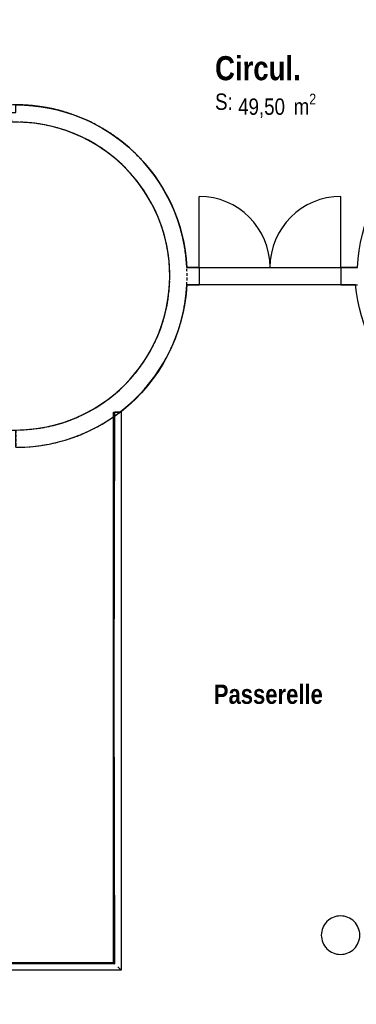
# Model space of a CAD drawing. Extents: x -24342 to 73038, y -9656 to 30949.
# Tile 129 of 170: x 6157 to 6508, y 8003 to 9027. Entities that reach past the tile are written whole.
import ezdxf
from ezdxf.enums import TextEntityAlignment as Align

# ---------------------------------------------------------------- set-up
doc = ezdxf.new("R2010")
doc.units = 0
doc.linetypes.add('21.0032_xref_r+1_02_pro$0$Tirets', pattern=[458.610928, 282.222247, -176.388681])
doc.linetypes.add('ACAD_ISO12W100', pattern=[21, 12, -3, 0, -3, 0, -3])
for name, color, linetype in [('0_XREF', 250, 'Continuous'), ('21.0032_xref_r+1_02_pro$0$06-02 Texte 200ème 100ème.Texte', 251, 'Continuous'), ('21.0032_xref_r+1_02_pro$0$A-AREA-____-OTLN.Modèle IFC', 251, 'Continuous'), ('21.0032_xref_r+1_02_pro$0$A-FLOR-HRAL-OTLN.Modèle IFC', 251, 'Continuous'), ('21.0032_xref_r+1_02_pro$0$A-WALL-____-OTLN.Modèle IFC', 251, 'Continuous'), ('21.0032_xref_r+1_02_pro$0$Marques de Zone ARCHICAD', 251, 'Continuous'), ('21.0032_xref_r+1_02_pro$0$Portes ARCHICAD', 251, 'Continuous'), ('21.0032_xref_r+1_02_pro$0$S-COLS-____-OTLN.Modèle IFC', 251, 'Continuous')]:
    doc.layers.add(name, color=color, linetype=linetype)
doc.styles.add('21.0032_xref_r+1_02_pro$0$STYLE_GENERE_1', font='ARIALNB.TTF')
doc.styles.add('21.0032_xref_r+1_02_pro$0$STYLE_GENERE_2', font='ARIALN.TTF')

# ---------------------------------------------------------------- blocks, each defined once
blk = doc.blocks.new('21.0032_xref_r+1_02_pro$0$Circul._COU_36_1', base_point=(64115, -10386))
at = {"layer": '21.0032_xref_r+1_02_pro$0$Marques de Zone ARCHICAD', "ltscale": 0.1, "insert": (63846, -10504), "char_height": 170, "attachment_point": 1, "style": '21.0032_xref_r+1_02_pro$0$STYLE_GENERE_2'}
blk.add_mtext('\\A1;\\pt0,100;49,50{\\H0.66x;\\S^  ;} m{\\H0.66x;\\S2^  ;}', dxfattribs=at)
at = {"layer": '21.0032_xref_r+1_02_pro$0$Marques de Zone ARCHICAD', "ltscale": 0.1}
for tag, height, style, p in [('ROOM_NAME', 250, '21.0032_xref_r+1_02_pro$0$STYLE_GENERE_1', (63606, -10114)), ('DUMMY_849', 250, '21.0032_xref_r+1_02_pro$0$STYLE_GENERE_1', (64504, -10040)), ('calculatedAreaCode', 170, '21.0032_xref_r+1_02_pro$0$STYLE_GENERE_2', (63606, -10502))]:
    blk.add_attdef(tag, text='', height=height, dxfattribs=dict(at, style=style)).set_placement(p, align=Align.TOP_LEFT)
blk = doc.blocks.new('21.0032_xref_r+1_02_pro$0$Porte (Mur) 134[57]_1')
at = {"layer": '21.0032_xref_r+1_02_pro$0$Portes ARCHICAD', "linetype": 'Continuous', "ltscale": 0.1}
for p, q in [((63440, -12310), (63440, -11573)), ((64915, -12310), (64915, -11573))]:
    blk.add_line(p, q, dxfattribs=at)
for centre, start, end in [((63440, -12310), 0, 90), ((64915, -12310), 90, 180)]:
    blk.add_arc(centre, 738, start, end, dxfattribs=at)
blk = doc.blocks.new('21.0032_xref_r+1_02_pro$0$Mur_121_1', base_point=(65175, -12400))
at = {"layer": '21.0032_xref_r+1_02_pro$0$A-WALL-____-OTLN.Modèle IFC', "linetype": 'Continuous', "ltscale": 0.1}
for p, q in [((63440, -12310), (63440, -12490)), ((64915, -12310), (64915, -12490))]:
    blk.add_line(p, q, dxfattribs=at)
at = {"layer": '21.0032_xref_r+1_02_pro$0$A-WALL-____-OTLN.Modèle IFC', "linetype": 'Continuous', "ltscale": 0.1, "flags": 128}
for points in [[(63440, -12310), (63313, -12310)], [(65087, -12310), (64915, -12310)], [(63313, -12490), (63440, -12490)], [(64915, -12490), (65087, -12490)]]:
    blk.add_lwpolyline(points, dxfattribs=at)
at = {"layer": '21.0032_xref_r+1_02_pro$0$Portes ARCHICAD', "linetype": 'Continuous', "ltscale": 0.1}
blk.add_blockref('21.0032_xref_r+1_02_pro$0$Porte (Mur) 134[57]_1', (0, 0), dxfattribs=at)
blk = doc.blocks.new('21.0032_xref_r+1_02_pro$0$Mur_133_1', base_point=(61534.99818, -14090))
at = {"layer": '21.0032_xref_r+1_02_pro$0$A-WALL-____-OTLN.Modèle IFC', "linetype": 'Continuous', "ltscale": 0.1, "flags": 128}
blk.add_lwpolyline([(61534.99818, -14180), (61534.99818, -14000)], dxfattribs=at)
at = {"layer": '21.0032_xref_r+1_02_pro$0$A-WALL-____-OTLN.Modèle IFC', "linetype": 'Continuous', "ltscale": 0.1}
for radius, start, end in [(1780, 2.895156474, 107.253293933), (1600, 270, 90.623867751), (1780, 270, 357.098729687)]:
    blk.add_arc((61534.99818, -12400), radius, start, end, dxfattribs=at)
blk = doc.blocks.new('21.0032_xref_r+1_02_pro$0$Mur_176_1', base_point=(61535, -14090))
at = {"layer": '21.0032_xref_r+1_02_pro$0$A-WALL-____-OTLN.Modèle IFC', "linetype": 'Continuous', "ltscale": 0.1, "flags": 128}
blk.add_lwpolyline([(61435, -10803), (61435, -10623)], dxfattribs=at)
at = {"layer": '21.0032_xref_r+1_02_pro$0$A-WALL-____-OTLN.Modèle IFC', "linetype": '21.0032_xref_r+1_02_pro$0$Tirets', "ltscale": 0.1, "flags": 128}
for points in [[(61482, -10621), (61488, -10801)], [(61535, -14000), (61535, -14180)]]:
    blk.add_lwpolyline(points, dxfattribs=at)
at = {"layer": '21.0032_xref_r+1_02_pro$0$A-WALL-____-OTLN.Modèle IFC', "linetype": '21.0032_xref_r+1_02_pro$0$Tirets', "ltscale": 0.1}
for radius in [1780, 1600]:
    blk.add_arc((61535, -12400), radius, 270, 91.6933, dxfattribs=at)
blk = doc.blocks.new('21.0032_xref_r+1_02_pro$0$Poteau_21_1', base_point=(64911, -19251))
at = {"layer": '21.0032_xref_r+1_02_pro$0$S-COLS-____-OTLN.Modèle IFC', "linetype": 'Continuous', "ltscale": 0.1, "flags": 128}
blk.add_lwpolyline([(64711, -19251, 0.414214), (64911, -19451, 0.414214), (65111, -19251, 0.414214), (64911, -19051, 0.414214)], format="xyb", close=True, dxfattribs=at)
blk = doc.blocks.new('21.0032_xref_r+1_02_pro$0$Barrière 33[712]_1', base_point=(50694, -19616))
at = {"layer": '21.0032_xref_r+1_02_pro$0$A-FLOR-HRAL-OTLN.Modèle IFC', "linetype": 'Continuous', "ltscale": 0.1}
for p, q in [((62549, -13815), (62556, -13815)), ((62549, -17206), (62549, -13815)), ((62556, -13815), (62563, -13815)), ((62557, -16681), (62563, -13815)), ((62563, -13815), (62578, -13815)), ((62565, -13815), (62565, -13811)), ((62565, -13811), (62615, -13811)), ((62578, -13815), (62594, -13815)), ((62594, -13815), (62608, -13815)), ((62608, -13815), (62622, -13815)), ((62615, -13811), (62615, -13815)), ((62622, -13815), (62626, -13815)), ((62626, -13815), (62629, -13815)), ((62629, -13815), (62629, -16200)), ((62629, -16200), (62629, -16223)), ((62629, -16223), (62629, -19614)), ((62563, -19548), (62557, -16681)), ((62549, -17230), (62549, -17206)), ((62549, -19534), (62549, -17230)), ((56663, -19542), (62563, -19548)), ((57651, -19534), (62549, -19534)), ((62549, -19534), (62556, -19541)), ((62556, -19541), (62563, -19548)), ((62629, -19614), (57764, -19614)), ((62594, -19579), (62608, -19593)), ((62608, -19593), (62622, -19607)), ((62622, -19607), (62626, -19611)), ((62626, -19611), (62626, -19611)), ((62626, -19611), (62629, -19614))]:
    blk.add_line(p, q, dxfattribs=at)
blk = doc.blocks.new('21.0032_xref_r+1_02_pro')
at = {"layer": '21.0032_xref_r+1_02_pro$0$A-AREA-____-OTLN.Modèle IFC', "linetype": 'Continuous', "ltscale": 0.1, "flags": 128}
for points in [[(6491.5, -28), (6331.5, -28), (6331.5, -948), (4287, -948), (4287, -1070), (4524, -1070), (4524, -1098), (4794, -1098), (4794, -1070), (5599, -1070), (5599, -1098), (5859, -1098), (5859, -1070), (6153.5, -1070), (6153.5, -1062, -0.399479), (6331.3, -1231), (6508.7, -1231, -0.39949), (6686.5, -1062), (6686.5, -948), (6491.5, -948)], [(6153.5, -1080), (5869, -1080), (5869, -1108), (5734, -1108), (5734, -1400), (5859, -1400), (5859, -1382), (5939, -1382), (5939, -1400), (6091, -1400), (6153.5, -1400, 0.414197), (6313.5, -1240, 0.414218), (6153.5, -1080)], [(647.4, -2120.4), (3390, -2120), (3389.6, -2166.6), (4390.4, -2166.6), (4390, -2120), (8761.1, -2120), (8592.9, -1418), (8427.5, -1418), (8560, -1961.4), (6560.1, -1961.4), (6560.1, -1366.3, -0.157957), (6506.5, -1249), (6331.3, -1249, -0.214878), (6262.9, -1381.1), (6262.9, -1961.4), (1456.6, -1961.4), (1456.6, -1381.1, -0.215084), (1388.2, -1249), (1227.6, -1249, -0.214969), (1159.4, -1381), (1158.3, -1961.4), (647.4, -1961.4)]]:
    blk.add_lwpolyline(points, format="xyb", close=True, dxfattribs=at)
at = {"layer": '21.0032_xref_r+1_02_pro$0$A-AREA-____-OTLN.Modèle IFC', "linetype": 'Continuous', "ltscale": 0.1, "xscale": 0.1, "yscale": 0.1, "zscale": 0.1}
blk.add_blockref('21.0032_xref_r+1_02_pro$0$Circul._COU_36_1', (6411.5, -1038.6), dxfattribs=at).add_auto_attribs({'ROOM_NAME': 'Circul.', 'calculatedAreaCode': 'S: '})
at = {"layer": '21.0032_xref_r+1_02_pro$0$A-FLOR-HRAL-OTLN.Modèle IFC', "linetype": 'Continuous', "ltscale": 0.1, "xscale": 0.1, "yscale": 0.1, "zscale": 0.1}
blk.add_blockref('21.0032_xref_r+1_02_pro$0$Barrière 33[712]_1', (5069.4, -1961.6), dxfattribs=at)
at = {"layer": '21.0032_xref_r+1_02_pro$0$A-WALL-____-OTLN.Modèle IFC', "ltscale": 0.1, "xscale": 0.1, "yscale": 0.1, "zscale": 0.1}
for name, p in [('21.0032_xref_r+1_02_pro$0$Mur_133_1', (6153.5, -1409)), ('21.0032_xref_r+1_02_pro$0$Mur_176_1', (6153.5, -1409)), ('21.0032_xref_r+1_02_pro$0$Mur_121_1', (6517.5, -1240))]:
    blk.add_blockref(name, p, dxfattribs=at)
at = {"layer": '21.0032_xref_r+1_02_pro$0$S-COLS-____-OTLN.Modèle IFC', "ltscale": 0.1, "xscale": 0.1, "yscale": 0.1, "zscale": 0.1}
blk.add_blockref('21.0032_xref_r+1_02_pro$0$Poteau_21_1', (6491.1, -1925.1), dxfattribs=at)
at = {"layer": '21.0032_xref_r+1_02_pro$0$06-02 Texte 200ème 100ème.Texte', "linetype": 'Continuous', "ltscale": 0.1, "insert": (6416, -1674.8), "char_height": 20, "attachment_point": 5, "style": '21.0032_xref_r+1_02_pro$0$STYLE_GENERE_1'}
blk.add_mtext('\\A1;Passerelle', dxfattribs=at)

msp = doc.modelspace()

# ---------------------------------------------------------------- block references
at = {"layer": '0_XREF', "linetype": 'ACAD_ISO12W100'}
msp.add_blockref('21.0032_xref_r+1_02_pro', (0, 10000), dxfattribs=at)

doc.saveas('drawing.dxf')
